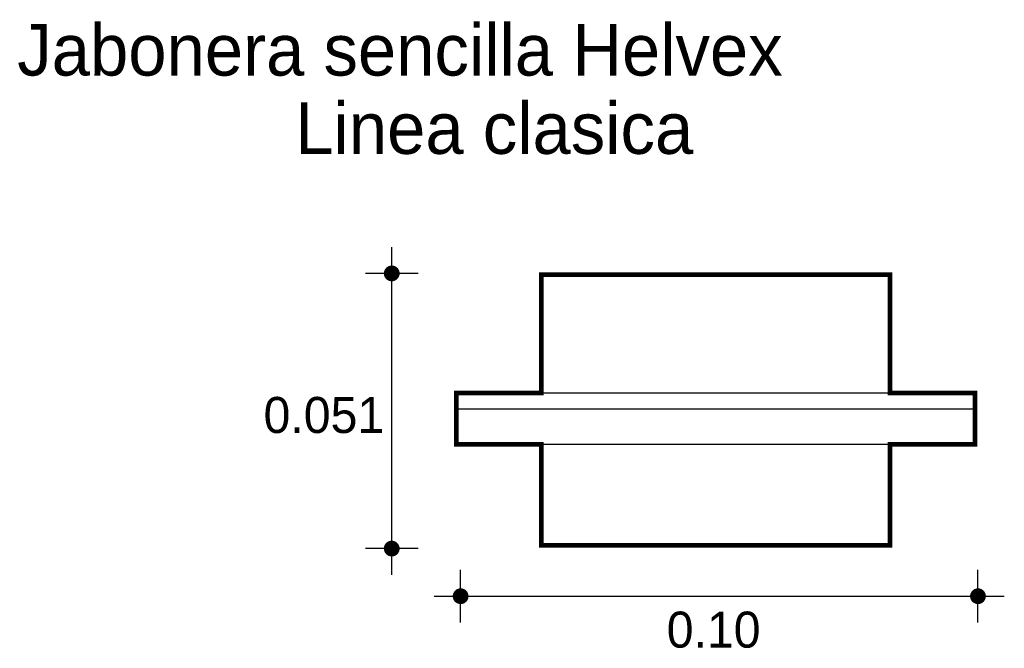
# Model space of a CAD drawing. Extents: x 2.382 to 2.57, y -0.856 to -0.736.
import ezdxf

# ---------------------------------------------------------------- set-up
doc = ezdxf.new("R2010")
doc.units = 0
doc.header["$MEASUREMENT"] = 0
for name, color, linetype in [('BORDE', 2, 'CONTINUOUS'), ('COTAS', 6, 'CONTINUOUS'), ('DIBUJO', 5, 'CONTINUOUS'), ('TEXTO', 4, 'CONTINUOUS')]:
    doc.layers.add(name, color=color, linetype=linetype)

msp = doc.modelspace()

# ---------------------------------------------------------------- linework, layer by layer
at = {"layer": 'BORDE', "const_width": 0.000897}
msp.add_lwpolyline([(2.54835, -0.78497), (2.54835, -0.80762), (2.56459, -0.80762), (2.56459, -0.81742), (2.54835, -0.81742), (2.54835, -0.83672), (2.48174, -0.83672), (2.48174, -0.81742), (2.4655, -0.81742), (2.4655, -0.80762), (2.48174, -0.80762), (2.48174, -0.78497)], close=True, dxfattribs=at)
at = {"layer": 'COTAS'}
for p, q in [((2.45313, -0.84238), (2.45313, -0.77971)), ((2.45817, -0.78475), (2.4481, -0.78475)), ((2.45817, -0.83735), (2.4481, -0.83735)), ((2.46629, -0.85149), (2.46629, -0.84142)), ((2.56516, -0.85149), (2.56516, -0.84142)), ((2.46126, -0.84645), (2.5702, -0.84645))]:
    msp.add_line(p, q, dxfattribs=at)
at = {"layer": 'COTAS', "const_width": 0.00151}
for points in [[(2.45313, -0.7855, 1), (2.45313, -0.78399, 1)], [(2.45313, -0.8381, 1), (2.45313, -0.83659, 1)], [(2.46554, -0.84645, 1), (2.46705, -0.84645, 1)], [(2.56441, -0.84645, 1), (2.56592, -0.84645, 1)]]:
    msp.add_lwpolyline(points, format="xyb", close=True, dxfattribs=at)
at = {"layer": 'DIBUJO'}
for p, q in [((2.54835, -0.78497), (2.48174, -0.78497)), ((2.48174, -0.78497), (2.48174, -0.80762)), ((2.54835, -0.78497), (2.54835, -0.80762)), ((2.56459, -0.80762), (2.4655, -0.80762)), ((2.4655, -0.80762), (2.4655, -0.81742)), ((2.56459, -0.80762), (2.56459, -0.81742)), ((2.56459, -0.8107), (2.4655, -0.8107)), ((2.56459, -0.81742), (2.4655, -0.81742)), ((2.48174, -0.81742), (2.48174, -0.83672)), ((2.54835, -0.81742), (2.54835, -0.83672)), ((2.54835, -0.83672), (2.48174, -0.83672))]:
    msp.add_line(p, q, dxfattribs=at)

# ---------------------------------------------------------------- texts
at = {"layer": 'COTAS'}
for s, p in [('0.051', (2.42863, -0.81525)), ('0.10', (2.50568, -0.85628))]:
    msp.add_text(s, height=0.006891, dxfattribs=at).set_placement(p)
at = {"layer": 'TEXTO'}
for s, p in [('Jabonera sencilla Helvex', (2.38156, -0.74693)), ('Linea clasica', (2.43468, -0.7619))]:
    msp.add_text(s, height=0.0098395, dxfattribs=at).set_placement(p)

doc.saveas('drawing.dxf')
